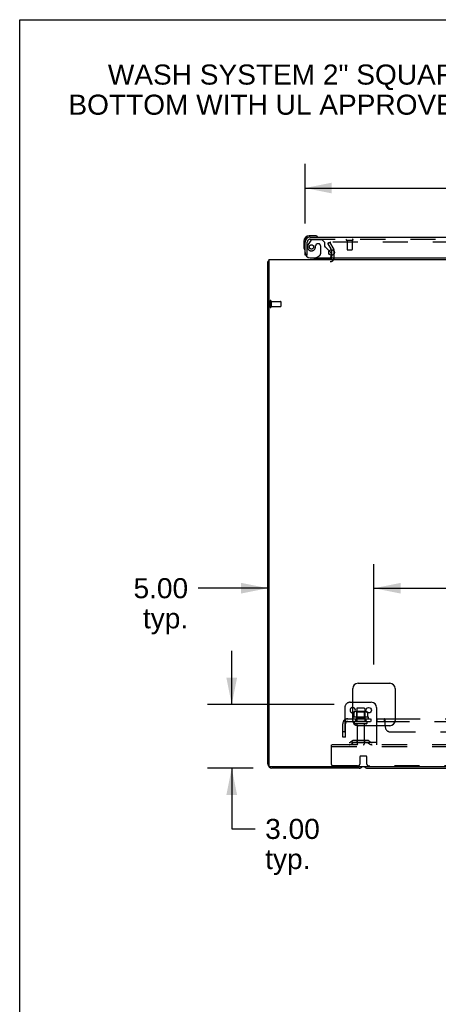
# Model space of a CAD drawing. Header units: inches. Extents: x 0 to 215, y 0 to 139.
# Tile 86 of 98: x 0 to 20, y 92 to 139. Entities that reach past the tile are written whole.
import ezdxf

# ---------------------------------------------------------------- set-up
doc = ezdxf.new("R2010")
doc.units = ezdxf.units.IN
doc.header["$LTSCALE"] = 11.804375
doc.header["$MEASUREMENT"] = 0
doc.linetypes.add('HIDDEN', pattern=[0.2, 0.1, -0.1])
doc.layers.get('0').update_dxf_attribs({"linetype": 'CONTINUOUS'})
for name, color, linetype in [('DEFAULT_2', 8, 'HIDDEN'), ('DIMENSIONS', 7, 'CONTINUOUS'), ('DOOR_ASSEMBLY', 7, 'CONTINUOUS'), ('SUBPANEL', 7, 'CONTINUOUS')]:
    doc.layers.add(name, color=color, linetype=linetype)
doc.styles.get("Standard").update_dxf_attribs({"font": 'arial.ttf'})
doc.dimstyles.new('DIMSTYLE_1', dxfattribs={"dimtxt": 0.946875, "dimasz": 1.2625, "dimexe": 0.09, "dimexo": 0.07, "dimgap": 0.0375, "dimtad": 0, "dimtih": 1, "dimtoh": 1, "dimzin": 4, "dimdsep": 46, "dimtxsty": 'Standard', "dimblk": '_FILLED', "dimblk1": '_FILLED', "dimblk2": '_FILLED', "dimcen": 0.09, "dimadec": 3, "dimazin": 1, "dimtfac": 1, "dimtdec": 3, "dimtofl": 0, "dimtmove": 0, "dimatfit": 3, "dimldrblk": '_FILLED', "dimfxl": 0, "dimtolj": 1, "dimtzin": 4, "dimarcsym": 0})

# ---------------------------------------------------------------- blocks, each defined once
blk = doc.blocks.new('_FILLED')
at = {"color": 0, "linetype": 'ByBlock'}
blk.add_solid([(0, 0), (-1, 0.2), (-1, -0.2)], dxfattribs=at)
blk = doc.blocks.new('*D8')
at = {"layer": 'DIMENSIONS', "color": 2, "linetype": 'Continuous'}
for p, q in [((13.452, 129.258), (13.452, 132.068)), ((49.64, 129.258), (49.64, 132.068)), ((13.452, 130.931), (27.253, 130.931)), ((49.64, 130.931), (35.839, 130.931))]:
    blk.add_line(p, q, dxfattribs=at)
at = {"layer": 'DIMENSIONS', "color": 2, "linetype": 'Continuous', "xscale": 1.2625, "yscale": 1.2625, "zscale": 1.2625, "rotation": 180}
blk.add_blockref('_FILLED', (13.452, 130.931), dxfattribs=at)
at = {"layer": 'DIMENSIONS', "color": 2, "linetype": 'Continuous', "xscale": 1.2625, "yscale": 1.2625, "zscale": 1.2625}
blk.add_blockref('_FILLED', (49.64, 130.931), dxfattribs=at)
at = {"layer": 'DIMENSIONS', "color": 2, "linetype": 'Continuous', "insert": (31.546, 131.405), "char_height": 0.9469, "width": 7.63836, "attachment_point": 2, "line_spacing_factor": 0.9}
blk.add_mtext('36.19 DOOR', dxfattribs=at)
blk = doc.blocks.new('*D10')
at = {"layer": 'DIMENSIONS', "color": 2, "linetype": 'Continuous'}
for p, q in [((9.997, 106.563), (9.997, 109.088)), ((14.819, 106.563), (8.861, 106.563)), ((11.008, 103.563), (8.861, 103.563)), ((9.997, 103.563), (9.997, 100.692)), ((9.997, 100.692), (11.102, 100.692))]:
    blk.add_line(p, q, dxfattribs=at)
at = {"layer": 'DIMENSIONS', "color": 2, "linetype": 'Continuous', "xscale": 1.2625, "yscale": 1.2625, "zscale": 1.2625}
for p, rotation in [((9.997, 106.563), 270), ((9.997, 103.563), 90)]:
    blk.add_blockref('_FILLED', p, dxfattribs=dict(at, rotation=rotation))
at = {"layer": 'DIMENSIONS', "color": 2, "linetype": 'Continuous', "insert": (11.575, 101.166), "char_height": 0.9469, "width": 2.57311, "attachment_point": 1, "line_spacing_factor": 0.9}
blk.add_mtext('3.00\\Ptyp.', dxfattribs=at)
blk = doc.blocks.new('*D11')
at = {"layer": 'DIMENSIONS', "color": 2, "linetype": 'Continuous'}
for p, q in [((16.702, 108.446), (16.702, 113.186)), ((11.702, 112.05), (8.415, 112.05)), ((16.702, 112.05), (19.227, 112.05))]:
    blk.add_line(p, q, dxfattribs=at)
at = {"layer": 'DIMENSIONS', "color": 2, "linetype": 'Continuous', "xscale": 1.2625, "yscale": 1.2625, "zscale": 1.2625}
blk.add_blockref('_FILLED', (11.702, 112.05), dxfattribs=at)
at = {"layer": 'DIMENSIONS', "color": 2, "linetype": 'Continuous', "xscale": 1.2625, "yscale": 1.2625, "zscale": 1.2625, "rotation": 180}
blk.add_blockref('_FILLED', (16.702, 112.05), dxfattribs=at)
at = {"layer": 'DIMENSIONS', "color": 2, "linetype": 'Continuous', "insert": (7.941, 112.524), "char_height": 0.9469, "width": 2.57311, "attachment_point": 3, "line_spacing_factor": 0.9}
blk.add_mtext('5.00\\Ptyp.', dxfattribs=at)
blk = doc.blocks.new('*D12')
at = {"layer": 'DIMENSIONS', "color": 2, "linetype": 'Continuous'}
for p, q in [((16.702, 108.446), (16.702, 113.186)), ((46.952, 108.446), (46.952, 113.186)), ((16.702, 112.05), (29.699, 112.05)), ((46.952, 112.05), (33.955, 112.05))]:
    blk.add_line(p, q, dxfattribs=at)
at = {"layer": 'DIMENSIONS', "color": 2, "linetype": 'Continuous', "xscale": 1.2625, "yscale": 1.2625, "zscale": 1.2625, "rotation": 180}
blk.add_blockref('_FILLED', (16.702, 112.05), dxfattribs=at)
at = {"layer": 'DIMENSIONS', "color": 2, "linetype": 'Continuous', "xscale": 1.2625, "yscale": 1.2625, "zscale": 1.2625}
blk.add_blockref('_FILLED', (46.952, 112.05), dxfattribs=at)
at = {"layer": 'DIMENSIONS', "color": 2, "linetype": 'Continuous', "insert": (31.827, 112.524), "char_height": 0.9469, "width": 3.30878, "attachment_point": 2, "line_spacing_factor": 0.9}
blk.add_mtext('30.25', dxfattribs=at)

msp = doc.modelspace()

# ---------------------------------------------------------------- linework, layer by layer
at = {"color": 7, "linetype": 'Continuous'}
for p, q in [((0, 0), (0, 138.875)), ((0, 138.875), (214.625, 138.875)), ((11.754, 127.459), (11.702, 127.459)), ((15.702, 106.667), (16.577, 106.667)), ((16.827, 106.417), (16.827, 105.563)), ((15.759, 106.208), (15.758, 106.206)), ((15.758, 106.206), (15.758, 106.177)), ((16.396, 106.206), (16.396, 106.177)), ((16.391, 103.563), (47.263, 103.563))]:
    msp.add_line(p, q, dxfattribs=at)
at = {"color": 3, "linetype": 'Continuous'}
for p, q in [((14.695, 128.024), (14.719, 127.983)), ((14.723, 127.76), (14.723, 127.967)), ((11.702, 103.752), (11.702, 127.459)), ((11.754, 127.563), (11.754, 103.675)), ((11.754, 127.563), (51.9, 127.563)), ((15.952, 107.563), (17.452, 107.563)), ((15.702, 105.813), (15.702, 107.313)), ((17.702, 107.313), (17.702, 105.813)), ((17.452, 105.563), (15.952, 105.563)), ((51.84, 103.615), (11.814, 103.615)), ((16.013, 103.563), (11.891, 103.563))]:
    msp.add_line(p, q, dxfattribs=at)
for points in [[(11.719, 127.475), (11.717, 127.474), (11.714, 127.473), (11.712, 127.471), (11.709, 127.47), (11.707, 127.468), (11.706, 127.466), (11.704, 127.465), (11.703, 127.463), (11.703, 127.461), (11.702, 127.46), (11.702, 127.459)], [(11.743, 127.491), (11.741, 127.489), (11.739, 127.487), (11.737, 127.485), (11.734, 127.483), (11.731, 127.482), (11.728, 127.48), (11.725, 127.478), (11.719, 127.475)]]:
    msp.add_lwpolyline(points, dxfattribs=at)
at = {"color": 7, "linetype": 'Continuous'}
for points in [[(15.764, 106.215), (15.763, 106.215), (15.762, 106.214), (15.76, 106.212), (15.76, 106.211), (15.759, 106.209), (15.759, 106.208)], [(16.39, 106.215), (16.392, 106.215), (16.393, 106.214), (16.394, 106.212), (16.395, 106.211), (16.396, 106.209), (16.396, 106.208), (16.396, 106.206)]]:
    msp.add_lwpolyline(points, dxfattribs=at)
msp.add_circle((16.452, 106.292), 0.128, dxfattribs=at)
at = {"color": 3, "linetype": 'Continuous'}
for centre, radius, start, end in [((14.69, 127.967), 0.033, 0, 30), ((11.891, 127.374), 0.189, 136.4873, 141.7194), ((14.638, 127.648), 0.085, 270, 355.9519), ((15.952, 107.313), 0.25, 90, 180), ((17.452, 107.313), 0.25, 0, 90), ((15.952, 105.813), 0.25, 180, 270), ((17.452, 105.813), 0.25, 270, 360), ((11.891, 103.752), 0.189, 180, 270), ((11.814, 103.675), 0.06, 180, 270), ((16.013, 103.752), 0.189, 270, 313.5037)]:
    msp.add_arc(centre, radius, start, end, dxfattribs=at)
at = {"color": 7, "linetype": 'Continuous'}
for centre, radius, start, end in [((15.702, 106.292), 0.128, 270, 90), ((16.577, 106.417), 0.25, 0, 90), ((15.822, 106.086), 0.141, 93.6175, 113.95), ((16.333, 106.086), 0.141, 66.05, 86.3825), ((16.391, 103.752), 0.189, 226.5797, 270)]:
    msp.add_arc(centre, radius, start, end, dxfattribs=at)
at = {"layer": 'DEFAULT_2', "color": 8, "linetype": 'HIDDEN'}
for p, q in [((14.523, 128.323), (14.613, 128.375)), ((14.695, 128.024), (14.523, 128.323)), ((14.613, 128.375), (14.809, 128.035)), ((48.996, 128.375), (14.659, 128.375)), ((14.723, 127.648), (14.723, 127.76)), ((14.827, 127.648), (14.827, 127.967)), ((11.806, 125.601), (11.806, 125.317)), ((11.849, 125.601), (11.849, 125.317)), ((11.849, 125.583), (12.296, 125.583)), ((12.306, 125.573), (12.306, 125.345)), ((11.849, 125.335), (12.296, 125.335)), ((15.327, 106.417), (15.327, 104.667)), ((15.577, 106.667), (15.702, 106.667)), ((16.235, 106.392), (15.92, 106.392)), ((16.433, 105.962), (15.721, 105.962)), ((15.758, 106.177), (15.758, 105.988)), ((16.333, 106.228), (15.822, 106.228)), ((15.894, 106.208), (15.874, 106.228)), ((15.89, 106.362), (15.89, 105.767)), ((15.894, 105.912), (15.894, 106.208)), ((16.261, 106.208), (15.894, 106.208)), ((16.261, 106.208), (16.281, 106.228)), ((16.261, 105.912), (16.261, 106.208)), ((16.265, 106.362), (16.265, 105.767)), ((16.396, 106.177), (16.396, 105.988)), ((15.743, 105.892), (16.411, 105.892)), ((16.335, 105.767), (15.82, 105.767)), ((16.335, 105.657), (15.82, 105.657)), ((15.894, 105.912), (15.874, 105.892)), ((16.261, 105.912), (15.894, 105.912)), ((15.912, 105.594), (15.912, 104.697)), ((16.242, 105.594), (16.242, 104.697)), ((16.261, 105.912), (16.281, 105.892)), ((16.827, 105.563), (16.827, 104.667)), ((14.702, 104.563), (14.702, 104.667)), ((48.952, 104.667), (14.702, 104.667)), ((14.702, 103.729), (14.702, 104.563)), ((48.952, 104.563), (14.702, 104.563)), ((16.827, 104.771), (15.327, 104.771)), ((15.67, 104.839), (15.602, 104.79)), ((15.731, 104.755), (15.663, 104.706)), ((16.418, 104.861), (15.737, 104.861)), ((16.418, 104.757), (15.737, 104.757)), ((15.902, 104.861), (15.902, 104.757)), ((16.252, 104.861), (16.252, 104.757)), ((16.424, 104.755), (16.492, 104.706)), ((16.484, 104.839), (16.552, 104.79)), ((16.052, 103.792), (16.052, 104.117)), ((16.072, 104.137), (16.332, 104.137)), ((16.352, 104.117), (16.352, 103.792)), ((15.927, 103.667), (14.765, 103.667)), ((47.177, 103.667), (16.477, 103.667))]:
    msp.add_line(p, q, dxfattribs=at)
for points in [[(14.659, 128.375), (14.657, 128.375), (14.655, 128.375), (14.653, 128.374), (14.651, 128.374), (14.649, 128.373), (14.647, 128.372), (14.646, 128.371), (14.644, 128.37), (14.643, 128.368), (14.642, 128.367), (14.641, 128.365), (14.64, 128.364), (14.639, 128.362), (14.639, 128.36), (14.639, 128.359), (14.639, 128.358)], [(14.639, 128.358), (14.639, 128.357), (14.639, 128.355), (14.64, 128.353), (14.64, 128.352), (14.641, 128.35)], [(15.758, 105.988), (15.758, 105.987), (15.758, 105.986), (15.758, 105.985), (15.757, 105.984), (15.757, 105.983), (15.757, 105.983), (15.756, 105.982), (15.756, 105.982), (15.756, 105.981), (15.755, 105.981), (15.755, 105.981), (15.755, 105.98), (15.754, 105.98), (15.754, 105.98), (15.754, 105.98), (15.754, 105.98), (15.753, 105.979), (15.753, 105.979)], [(16.401, 105.979), (16.401, 105.979), (16.401, 105.98), (16.401, 105.98), (16.4, 105.98), (16.4, 105.98), (16.4, 105.98), (16.4, 105.981), (16.399, 105.981), (16.399, 105.981), (16.399, 105.982), (16.398, 105.982), (16.398, 105.983), (16.397, 105.983), (16.397, 105.984), (16.397, 105.985), (16.396, 105.986), (16.396, 105.987), (16.396, 105.988)]]:
    msp.add_lwpolyline(points, dxfattribs=at)
for centre, radius, start, end in [((14.69, 127.967), 0.137, 0, 30), ((14.638, 127.648), 0.189, 270, 360), ((11.828, 125.601), 0.0215, 0, 180), ((12.296, 125.573), 0.01, 0, 90), ((11.828, 125.317), 0.0215, 180, 360), ((12.296, 125.345), 0.01, 270, 360), ((15.577, 106.417), 0.25, 90, 180), ((15.702, 106.292), 0.128, 90, 270), ((15.92, 106.362), 0.03, 90, 180), ((16.235, 106.362), 0.03, 0, 90), ((15.743, 105.93), 0.0384, 124.4497, 270), ((16.077, 105.361), 0.698, 117.6814, 120.6631), ((15.822, 106.086), 0.141, 90, 93.6175), ((16.333, 106.086), 0.141, 86.3825, 90), ((16.077, 105.361), 0.698, 59.3369, 62.3186), ((16.411, 105.93), 0.0384, 270, 55.5503), ((15.82, 105.712), 0.055, 90, 270), ((15.85, 105.594), 0.0625, 0, 90), ((16.305, 105.594), 0.0625, 90, 180), ((16.335, 105.712), 0.055, 270, 90), ((15.541, 104.875), 0.104, 270, 305.7539), ((15.541, 104.875), 0.208, 270, 305.7539), ((15.737, 104.747), 0.114, 90, 125.7539), ((15.737, 104.747), 0.01, 90, 125.7539), ((15.942, 104.697), 0.03, 180, 270), ((16.212, 104.697), 0.03, 270, 360), ((16.418, 104.747), 0.114, 54.2461, 90), ((16.418, 104.747), 0.01, 54.2461, 90), ((16.613, 104.875), 0.208, 234.2461, 270), ((16.613, 104.875), 0.104, 234.2461, 270), ((16.072, 104.117), 0.02, 90, 180), ((16.332, 104.117), 0.02, 0, 90), ((14.765, 103.729), 0.0625, 180, 270), ((15.927, 103.792), 0.125, 270, 360), ((16.477, 103.792), 0.125, 180, 270)]:
    msp.add_arc(centre, radius, start, end, dxfattribs=at)
at = {"layer": 'DOOR_ASSEMBLY', "color": 7, "linetype": 'Continuous'}
for p, q in [((13.392, 128.418), (13.392, 128.161)), ((13.912, 128.681), (13.655, 128.681)), ((13.699, 128.621), (13.655, 128.621)), ((13.95, 128.678), (13.912, 128.681)), ((13.392, 128.161), (13.395, 128.123)), ((13.486, 127.767), (13.452, 127.767)), ((14.595, 127.97), (14.652, 127.913)), ((14.681, 127.842), (14.681, 127.76)), ((13.963, 127.642), (13.894, 127.602)), ((13.894, 127.563), (13.894, 127.602))]:
    msp.add_line(p, q, dxfattribs=at)
at = {"layer": 'DOOR_ASSEMBLY', "color": 3, "linetype": 'Continuous'}
for p, q in [((13.452, 127.767), (13.452, 128.374)), ((13.699, 128.621), (49.393, 128.621)), ((13.702, 127.642), (49.62, 127.642))]:
    msp.add_line(p, q, dxfattribs=at)
at = {"layer": 'DOOR_ASSEMBLY', "color": 8, "linetype": 'HIDDEN'}
for p, q in [((13.556, 127.767), (13.556, 128.374)), ((13.732, 128.462), (13.631, 128.318)), ((13.699, 128.517), (49.393, 128.517)), ((13.797, 128.496), (14.248, 128.496)), ((14.084, 128.304), (14.051, 128.304)), ((14.374, 128.37), (14.248, 128.496)), ((14.374, 128.37), (14.374, 128.191)), ((15.414, 128.474), (15.698, 128.474)), ((15.432, 128.474), (15.432, 128.027)), ((15.68, 128.474), (15.68, 128.027)), ((13.556, 127.767), (13.486, 127.767)), ((13.953, 128.206), (13.953, 128.217)), ((14.182, 128.206), (14.182, 127.826)), ((14.595, 127.97), (14.433, 128.132)), ((14.681, 127.76), (14.681, 127.72)), ((15.442, 128.017), (15.67, 128.017)), ((14.524, 127.563), (13.894, 127.563)), ((13.963, 127.642), (14.132, 127.74))]:
    msp.add_line(p, q, dxfattribs=at)
msp.add_circle((13.756, 128.154), 0.101, dxfattribs=at)
at = {"layer": 'DOOR_ASSEMBLY', "color": 3, "linetype": 'Continuous'}
msp.add_circle((14.702, 127.892), 0.133, dxfattribs=at)
at = {"layer": 'DOOR_ASSEMBLY', "color": 7, "linetype": 'Continuous'}
for centre, radius, start, end in [((13.655, 128.418), 0.263, 90, 180), ((13.655, 128.418), 0.203, 90, 180), ((13.912, 128.431), 0.25, 59.1101, 90), ((14.032, 128.636), 0.015, 270, 353.6204), ((14.032, 128.632), 0.015, 6.3796, 59.1101), ((13.642, 128.161), 0.25, 180, 210.8899), ((13.441, 128.041), 0.015, 210.8899, 263.6204), ((13.437, 128.041), 0.015, 276.3796, 360), ((14.581, 127.842), 0.1, 0, 45), ((14.524, 127.72), 0.157, 270, 330.1697)]:
    msp.add_arc(centre, radius, start, end, dxfattribs=at)
at = {"layer": 'DOOR_ASSEMBLY', "color": 3, "linetype": 'Continuous'}
for centre, radius, start, end in [((13.699, 128.374), 0.246, 90, 180), ((13.702, 127.892), 0.25, 180, 270)]:
    msp.add_arc(centre, radius, start, end, dxfattribs=at)
at = {"layer": 'DOOR_ASSEMBLY', "color": 8, "linetype": 'HIDDEN'}
for centre, radius, start, end in [((13.699, 128.374), 0.142, 90, 180), ((13.946, 128.096), 0.386, 144.9, 163.1561), ((13.797, 128.417), 0.079, 90, 144.9), ((14.051, 128.206), 0.098, 90, 180), ((14.084, 128.206), 0.098, 0, 90), ((15.414, 128.495), 0.0215, 90, 270), ((15.698, 128.495), 0.0215, 270, 90), ((13.756, 128.154), 0.187, 163.1561, 342.1518), ((13.56, 128.217), 0.393, 342.0702, 358.3401), ((14.082, 127.826), 0.1, 300.092, 360), ((14.413, 128.191), 0.039, 180, 248.3904), ((14.362, 128.061), 0.1, 45, 68.3904), ((15.442, 128.027), 0.01, 180, 270), ((15.67, 128.027), 0.01, 270, 360), ((14.524, 127.72), 0.157, 330.1697, 360)]:
    msp.add_arc(centre, radius, start, end, dxfattribs=at)
at = {"layer": 'SUBPANEL', "color": 8, "linetype": 'HIDDEN'}
for p, q in [((15.234, 105.017), (15.234, 105.655)), ((15.32, 105.838), (15.399, 105.741)), ((15.359, 105.767), (15.359, 105.892)), ((15.359, 105.892), (16.827, 105.892)), ((15.359, 105.767), (16.827, 105.767)), ((15.359, 105.017), (15.359, 105.655)), ((15.827, 105.892), (15.827, 105.767)), ((16.327, 105.892), (16.327, 105.767)), ((16.556, 105.892), (16.556, 105.767)), ((16.837, 105.892), (16.837, 105.767)), ((17.2, 105.767), (17.198, 105.767)), ((17.198, 105.767), (46.456, 105.767)), ((17.203, 105.765), (17.201, 105.766)), ((17.205, 105.763), (17.204, 105.764)), ((17.225, 105.741), (17.224, 105.742)), ((17.228, 105.741), (17.227, 105.741)), ((17.234, 105.563), (17.234, 105.517)), ((17.702, 105.892), (45.952, 105.892)), ((15.359, 105.267), (15.234, 105.267)), ((15.359, 105.017), (15.234, 105.017)), ((17.484, 105.267), (21.359, 105.267))]:
    msp.add_line(p, q, dxfattribs=at)
at = {"layer": 'SUBPANEL', "color": 3, "linetype": 'Continuous'}
for p, q in [((16.827, 105.892), (17.702, 105.892)), ((17.234, 105.563), (17.234, 105.838))]:
    msp.add_line(p, q, dxfattribs=at)
at = {"layer": 'SUBPANEL', "color": 7, "linetype": 'Continuous'}
for p, q in [((16.827, 105.767), (17.198, 105.767)), ((17.198, 105.767), (17.198, 105.892))]:
    msp.add_line(p, q, dxfattribs=at)
at = {"layer": 'SUBPANEL', "color": 8, "linetype": 'HIDDEN'}
for points in [[(15.32, 105.838), (15.322, 105.84), (15.324, 105.842), (15.326, 105.845), (15.328, 105.848), (15.33, 105.851), (15.332, 105.855), (15.334, 105.858), (15.335, 105.862)], [(15.335, 105.862), (15.338, 105.869), (15.34, 105.872), (15.341, 105.876), (15.343, 105.879), (15.344, 105.881), (15.346, 105.884), (15.348, 105.886), (15.35, 105.888), (15.352, 105.89), (15.354, 105.891), (15.355, 105.891), (15.357, 105.892), (15.359, 105.892)], [(15.382, 105.763), (15.382, 105.763), (15.381, 105.763), (15.381, 105.763), (15.381, 105.763), (15.381, 105.764), (15.38, 105.764), (15.38, 105.765), (15.38, 105.765), (15.379, 105.766), (15.379, 105.767), (15.379, 105.767), (15.378, 105.768), (15.378, 105.768), (15.378, 105.769), (15.377, 105.77), (15.377, 105.77), (15.377, 105.771), (15.376, 105.772), (15.376, 105.772), (15.376, 105.773), (15.375, 105.774), (15.375, 105.775), (15.375, 105.775), (15.374, 105.776), (15.374, 105.777), (15.373, 105.778), (15.373, 105.779), (15.373, 105.779), (15.372, 105.78), (15.372, 105.781), (15.372, 105.782), (15.371, 105.783), (15.371, 105.784), (15.37, 105.785), (15.37, 105.786), (15.37, 105.786), (15.369, 105.787), (15.369, 105.788), (15.369, 105.789), (15.368, 105.79), (15.368, 105.791), (15.367, 105.792), (15.367, 105.793), (15.367, 105.794), (15.366, 105.796), (15.366, 105.797), (15.365, 105.798), (15.365, 105.799), (15.365, 105.8), (15.364, 105.801), (15.364, 105.802), (15.364, 105.803), (15.363, 105.805), (15.363, 105.806), (15.363, 105.807), (15.362, 105.808), (15.362, 105.809), (15.362, 105.81), (15.361, 105.811), (15.361, 105.812), (15.361, 105.813), (15.361, 105.814), (15.36, 105.815), (15.36, 105.816), (15.36, 105.817), (15.36, 105.818), (15.36, 105.819), (15.359, 105.82), (15.359, 105.821), (15.359, 105.822), (15.359, 105.823), (15.359, 105.824), (15.359, 105.824), (15.359, 105.825), (15.359, 105.826), (15.358, 105.826), (15.358, 105.826)], [(15.358, 105.826), (15.358, 105.826), (15.358, 105.826), (15.358, 105.826), (15.358, 105.826), (15.358, 105.826), (15.358, 105.826), (15.358, 105.825), (15.359, 105.825), (15.359, 105.824), (15.359, 105.823)], [(15.386, 105.749), (15.382, 105.752), (15.38, 105.754), (15.378, 105.756), (15.376, 105.758), (15.373, 105.76), (15.371, 105.762), (15.369, 105.763), (15.366, 105.764), (15.364, 105.765), (15.362, 105.766), (15.36, 105.767), (15.359, 105.767)], [(15.379, 105.766), (15.379, 105.766), (15.379, 105.765), (15.38, 105.765), (15.38, 105.764), (15.381, 105.764), (15.381, 105.764), (15.381, 105.763), (15.381, 105.763), (15.381, 105.763), (15.382, 105.763), (15.382, 105.763)], [(15.399, 105.741), (15.399, 105.741), (15.398, 105.741), (15.397, 105.741), (15.396, 105.741), (15.395, 105.741), (15.394, 105.742), (15.393, 105.743), (15.391, 105.744), (15.389, 105.745), (15.388, 105.747), (15.386, 105.749)], [(17.203, 105.891), (17.201, 105.891), (17.2, 105.892)], [(17.222, 105.743), (17.221, 105.744), (17.219, 105.745)], [(17.234, 105.741), (17.232, 105.741), (17.23, 105.741)]]:
    msp.add_lwpolyline(points, dxfattribs=at)
at = {"layer": 'SUBPANEL', "color": 3, "linetype": 'Continuous'}
for points in [[(17.22, 105.866), (17.218, 105.869), (17.217, 105.872), (17.215, 105.876), (17.213, 105.879), (17.212, 105.881), (17.21, 105.884), (17.208, 105.886), (17.206, 105.888), (17.205, 105.89), (17.203, 105.891), (17.201, 105.891), (17.2, 105.892), (17.198, 105.892)], [(17.234, 105.838), (17.232, 105.84), (17.23, 105.842), (17.229, 105.845), (17.227, 105.848), (17.226, 105.851), (17.224, 105.855), (17.223, 105.858), (17.22, 105.866)]]:
    msp.add_lwpolyline(points, dxfattribs=at)
at = {"layer": 'SUBPANEL', "color": 7, "linetype": 'Continuous'}
for points in [[(17.214, 105.752), (17.211, 105.756), (17.21, 105.758), (17.208, 105.76), (17.207, 105.762), (17.205, 105.763), (17.204, 105.764), (17.203, 105.765), (17.201, 105.766), (17.2, 105.767), (17.198, 105.767)], [(17.234, 105.741), (17.232, 105.741), (17.23, 105.741), (17.228, 105.741), (17.227, 105.741), (17.225, 105.741), (17.224, 105.742), (17.222, 105.743), (17.221, 105.744), (17.219, 105.745), (17.218, 105.747), (17.216, 105.749), (17.215, 105.75), (17.214, 105.752)]]:
    msp.add_lwpolyline(points, dxfattribs=at)
at = {"layer": 'SUBPANEL', "color": 8, "linetype": 'HIDDEN'}
for centre, radius, start, end in [((15.471, 105.655), 0.237, 90, 180), ((15.471, 105.655), 0.112, 90, 180), ((17.484, 105.517), 0.25, 180, 270)]:
    msp.add_arc(centre, radius, start, end, dxfattribs=at)

# ---------------------------------------------------------------- texts
at = {"layer": 'DIMENSIONS', "color": 2, "linetype": 'Continuous', "insert": (19.823, 136.759), "char_height": 0.94688, "width": 34.98862, "attachment_point": 2, "line_spacing_factor": 0.9}
msp.add_mtext('WASH SYSTEM 2" SQUARE DRAIN HOLES IN THE\\PBOTTOM WITH UL APPROVED HOLE SEALS PROVIDED', dxfattribs=at)

# ---------------------------------------------------------------- dimensions: what is measured, and where the dimension line sits
at = {"layer": 'DIMENSIONS', "color": 2, "linetype": 'Continuous'}
for base, p1, p2, angle, text, picture, middle in [((13.452, 130.931), (49.64, 129.188), (13.452, 129.188), 180, '<> DOOR', '*D8', (31.546, 130.931)), ((9.997, 106.563), (8.791, 103.563), (14.889, 106.563), 90, '<>\\Ptyp.', '*D10', (12.862, 99.982))]:
    dim = msp.add_linear_dim(base=base, p1=p1, p2=p2, angle=angle, text=text, dimstyle='DIMSTYLE_1', dxfattribs=at)
    dim.commit()
    dim.dimension.update_dxf_attribs({"geometry": picture, "text_midpoint": middle, "dimtype": 160})
dim = msp.add_linear_dim(base=(16.702, 112.05), p1=(11.702, 103.752), p2=(16.702, 108.376), text='<>\\Ptyp.', dimstyle='DIMSTYLE_1', dxfattribs=at)
dim.commit()
dim.dimension.update_dxf_attribs({"geometry": '*D11', "text_midpoint": (6.655, 111.34), "dimtype": 160})
dim = msp.add_linear_dim(base=(46.952, 112.05), p1=(16.702, 108.376), p2=(46.952, 108.376), dimstyle='DIMSTYLE_1', dxfattribs=at)
dim.commit()
dim.dimension.update_dxf_attribs({"geometry": '*D12', "text_midpoint": (31.829, 112.045), "dimtype": 160})

doc.saveas('drawing.dxf')
